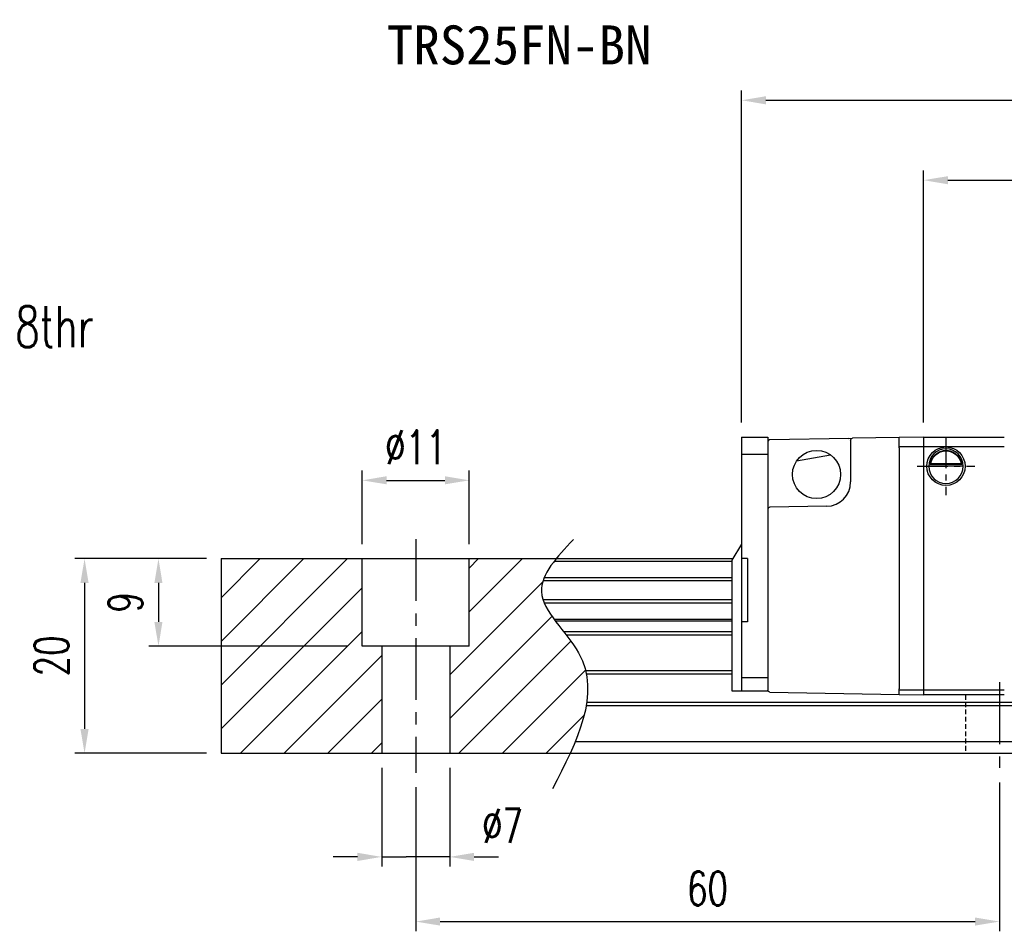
# Model space of a CAD drawing. Header units: millimetres. Extents: x 245 to 557, y 190 to 283.
# Tile 2 of 53: x 350 to 452, y 190 to 283. Entities that reach past the tile are written whole.
import ezdxf
from ezdxf import colors
from ezdxf.entities.mleader import LeaderData, LeaderLine
from ezdxf.enums import TextEntityAlignment as Align
from ezdxf.math import Vec2, Vec3

# ---------------------------------------------------------------- set-up
doc = ezdxf.new("R2010")
doc.units = ezdxf.units.MM
doc.header["$PDSIZE"] = -1
doc.linetypes.add('CENTER', pattern=[10.16, 6.35, -1.27, 1.27, -1.27])
doc.linetypes.add('DASHED', pattern=[0.75, 0.5, -0.25])
for name, color, linetype in [('2', 7, 'Continuous'), ('CHA', 7, 'Continuous'), ('CL', 1, 'CENTER'), ('DIM', 4, 'Continuous'), ('HID', 2, 'DASHED'), ('OUT', 3, 'Continuous'), ('中心線', 1, 'CENTER')]:
    doc.layers.add(name, color=color, linetype=linetype)
doc.styles.add('CHN', font='SIMPLEX.shx', dxfattribs={"width": 0.7, "bigfont": 'CHINESET.shx'})
doc.styles.add('DIM-7', font='SIMPLEX.shx', dxfattribs={"width": 0.7, "bigfont": 'chineset.shx'})
doc.styles.add('T', font='kaiu.ttf')
doc.dimstyles.new('CNS', dxfattribs={"dimtxt": 3.5, "dimasz": 2.5, "dimexe": 1, "dimexo": 1.5, "dimgap": 0.09, "dimtad": 0, "dimdsep": 46, "dimtxsty": 'DIM-7', "dimcen": 0.09, "dimclrd": 1, "dimclre": 1, "dimclrt": 4, "dimadec": 0, "dimazin": 0, "dimtfac": 1, "dimtix": 1, "dimtmove": 2, "dimatfit": 3, "dimfxl": 1, "dimtvp": 0.971429, "dimtolj": 1, "dimarcsym": 0})

# ---------------------------------------------------------------- blocks, each defined once
blk = doc.blocks.new('*D142')
at = {"layer": 'DEFPOINTS', "color": 0, "transparency": 16777216}
for p in [(371.15, 227.85), (364.7, 218.85), (385.65, 218.85)]:
    blk.add_point(p, dxfattribs=at)
at = {"layer": 'DIM', "color": 7, "lineweight": -2, "transparency": 16777216}
for p, q in [((369.65, 227.85), (363.7, 227.85)), ((364.7, 225.35), (364.7, 221.35)), ((384.15, 218.85), (363.7, 218.85))]:
    blk.add_line(p, q, dxfattribs=at)
at = {"layer": 'DIM', "color": 7, "transparency": 16777216}
for points in [[(364.28, 225.35), (365.11, 225.35), (364.7, 227.85)], [(364.28, 221.35), (365.11, 221.35), (364.7, 218.85)]]:
    blk.add_solid(points, dxfattribs=at)
at = {"layer": 'DIM', "color": 7, "transparency": 16777216, "insert": (361.3, 223.35), "char_height": 3.5, "attachment_point": 5, "rotation": 90, "style": 'DIM-7'}
blk.add_mtext('\\A1;9', dxfattribs=at)
blk = doc.blocks.new('*D143')
at = {"layer": 'DEFPOINTS', "color": 0, "transparency": 16777216}
for p in [(396.65, 235.9), (385.65, 227.85), (396.65, 227.85)]:
    blk.add_point(p, dxfattribs=at)
at = {"layer": 'DIM', "color": 7, "lineweight": -2, "transparency": 16777216}
for p, q in [((385.65, 229.35), (385.65, 236.9)), ((396.65, 229.35), (396.65, 236.9)), ((388.15, 235.9), (394.15, 235.9))]:
    blk.add_line(p, q, dxfattribs=at)
at = {"layer": 'DIM', "color": 7, "transparency": 16777216}
for points in [[(388.15, 236.32), (388.15, 235.49), (385.65, 235.9)], [(394.15, 236.32), (394.15, 235.49), (396.65, 235.9)]]:
    blk.add_solid(points, dxfattribs=at)
at = {"layer": 'DIM', "color": 7, "transparency": 16777216, "insert": (391.15, 239.3), "char_height": 3.5, "attachment_point": 5, "style": 'DIM-7'}
blk.add_mtext('\\A1;%%C11', dxfattribs=at)
blk = doc.blocks.new('*D144')
at = {"layer": 'DEFPOINTS', "color": 0, "transparency": 16777216}
for p in [(387.65, 207.85), (394.65, 207.85), (387.65, 197.2)]:
    blk.add_point(p, dxfattribs=at)
at = {"layer": 'DIM', "color": 7, "lineweight": -2, "transparency": 16777216}
for p, q in [((387.65, 206.35), (387.65, 196.2)), ((394.65, 206.35), (394.65, 196.2)), ((385.15, 197.2), (382.65, 197.2)), ((387.65, 197.2), (390.15, 197.2)), ((392.15, 197.2), (390.15, 197.2)), ((394.65, 197.2), (392.15, 197.2)), ((397.15, 197.2), (399.65, 197.2))]:
    blk.add_line(p, q, dxfattribs=at)
at = {"layer": 'DIM', "color": 7, "transparency": 16777216}
for points in [[(385.15, 197.62), (385.15, 196.78), (387.65, 197.2)], [(397.15, 197.62), (397.15, 196.78), (394.65, 197.2)]]:
    blk.add_solid(points, dxfattribs=at)
at = {"layer": 'DIM', "color": 7, "transparency": 16777216, "insert": (400.07, 200.4), "char_height": 3.5, "attachment_point": 5, "style": 'DIM-7'}
blk.add_mtext('\\A1;%%C7', dxfattribs=at)
blk = doc.blocks.new('*D145')
at = {"layer": 'DEFPOINTS', "color": 0, "transparency": 16777216}
for p in [(391.15, 205.85), (451.15, 206.35), (451.15, 190.55)]:
    blk.add_point(p, dxfattribs=at)
at = {"layer": 'DIM', "color": 7, "lineweight": -2, "transparency": 16777216}
for p, q in [((451.15, 204.85), (451.15, 189.55)), ((391.15, 204.35), (391.15, 189.55)), ((393.65, 190.55), (448.65, 190.55))]:
    blk.add_line(p, q, dxfattribs=at)
at = {"layer": 'DIM', "color": 7, "transparency": 16777216}
for points in [[(393.65, 190.97), (393.65, 190.14), (391.15, 190.55)], [(448.65, 190.97), (448.65, 190.14), (451.15, 190.55)]]:
    blk.add_solid(points, dxfattribs=at)
at = {"layer": 'DIM', "color": 7, "transparency": 16777216, "insert": (421.15, 193.95), "char_height": 3.5, "attachment_point": 5, "style": 'DIM-7'}
blk.add_mtext('\\A1;60', dxfattribs=at)
blk = doc.blocks.new('*D148')
at = {"layer": 'DEFPOINTS', "color": 0, "transparency": 16777216}
for p in [(518.95, 266.75), (443.35, 240.35), (518.95, 240.35)]:
    blk.add_point(p, dxfattribs=at)
at = {"layer": 'DIM', "color": 7, "lineweight": -2, "transparency": 16777216}
for p, q in [((443.35, 241.85), (443.35, 267.75)), ((518.95, 241.85), (518.95, 267.75)), ((445.85, 266.75), (516.45, 266.75))]:
    blk.add_line(p, q, dxfattribs=at)
at = {"layer": 'DIM', "color": 7, "transparency": 16777216}
for points in [[(445.85, 267.16), (445.85, 266.33), (443.35, 266.75)], [(516.45, 267.16), (516.45, 266.33), (518.95, 266.75)]]:
    blk.add_solid(points, dxfattribs=at)
at = {"layer": 'DIM', "color": 7, "transparency": 16777216, "insert": (481.15, 270.15), "char_height": 3.5, "attachment_point": 5, "style": 'DIM-7'}
blk.add_mtext('\\A1;75.6', dxfattribs=at)
blk = doc.blocks.new('*D152')
at = {"layer": 'DEFPOINTS', "color": 0, "transparency": 16777216}
for p in [(371.15, 227.85), (357.1, 207.85), (371.15, 207.85)]:
    blk.add_point(p, dxfattribs=at)
at = {"layer": 'DIM', "color": 7, "lineweight": -2, "transparency": 16777216}
for p, q in [((369.65, 227.85), (356.1, 227.85)), ((357.1, 225.35), (357.1, 210.35)), ((369.65, 207.85), (356.1, 207.85))]:
    blk.add_line(p, q, dxfattribs=at)
at = {"layer": 'DIM', "color": 7, "transparency": 16777216}
for points in [[(356.68, 225.35), (357.52, 225.35), (357.1, 227.85)], [(356.68, 210.35), (357.52, 210.35), (357.1, 207.85)]]:
    blk.add_solid(points, dxfattribs=at)
at = {"layer": 'DIM', "color": 7, "transparency": 16777216, "insert": (353.7, 217.85), "char_height": 3.5, "attachment_point": 5, "rotation": 90, "style": 'DIM-7'}
blk.add_mtext('\\A1;20', dxfattribs=at)
blk = doc.blocks.new('*D153')
at = {"layer": 'DEFPOINTS', "color": 0, "transparency": 16777216}
for p in [(521.65, 274.96), (424.65, 240.35), (521.65, 240.35)]:
    blk.add_point(p, dxfattribs=at)
at = {"layer": 'DIM', "color": 7, "lineweight": -2, "transparency": 16777216}
for p, q in [((424.65, 241.85), (424.65, 275.96)), ((521.65, 241.85), (521.65, 275.96)), ((427.15, 274.96), (519.15, 274.96))]:
    blk.add_line(p, q, dxfattribs=at)
at = {"layer": 'DIM', "color": 7, "transparency": 16777216}
for points in [[(427.15, 275.38), (427.15, 274.54), (424.65, 274.96)], [(519.15, 275.38), (519.15, 274.54), (521.65, 274.96)]]:
    blk.add_solid(points, dxfattribs=at)
at = {"layer": 'DIM', "color": 7, "transparency": 16777216, "insert": (473.15, 278.36), "char_height": 3.5, "attachment_point": 5, "style": 'DIM-7'}
blk.add_mtext('\\A1;97', dxfattribs=at)

msp = doc.modelspace()

# ---------------------------------------------------------------- hatches: boundary and pattern name
at = {"layer": 'DIM'}
h = msp.add_hatch(dxfattribs=at)
h.set_pattern_fill('ANSI31', color=0)
h.set_pattern_definition([(45, (6.895, 111.028), (-2.245064, 2.245064), [])])
h.paths.add_polyline_path([(385.652, 227.851), (371.152, 227.851), (371.152, 207.851), (387.652, 207.851), (387.652, 218.851), (385.652, 218.851)])
edge = h.paths.add_edge_path()
edge.add_spline(control_points=[(407.027, 207.851), (408.678, 211.463), (410.315, 217.428), (402.795, 223.495), (404.676, 226.717), (405.594, 227.851)], knot_values=[2.2927229, 2.2927229, 2.2927229, 2.2927229, 12.943349, 20.3172467, 24.2982631, 24.2982631, 24.2982631, 24.2982631], degree=3, periodic=0)
edge.add_line((405.594, 227.851), (396.652, 227.851))
edge.add_line((396.652, 227.851), (396.652, 218.851))
edge.add_line((396.652, 218.851), (394.652, 218.851))
edge.add_line((394.652, 218.851), (394.652, 207.851))
edge.add_line((394.652, 207.851), (407.027, 207.851))

# ---------------------------------------------------------------- linework, layer by layer
at = {"layer": '2', "color": 0, "linetype": 'Continuous'}
for p, q in [((443.878, 237.402), (447.426, 237.402)), ((447.284, 237.535), (444.02, 237.535)), ((447.207, 237.602), (444.097, 237.602)), ((443.352, 214.352), (451.652, 214.352)), ((451.652, 213.852), (443.352, 213.852))]:
    msp.add_line(p, q, dxfattribs=at)
for start, end in [(90, 270), (270, 90)]:
    msp.add_arc((445.652, 237.352), 1.775, start, end, dxfattribs=at)
at = {"layer": '2', "color": 0, "linetype": 'Continuous', "extrusion": (0, 0, -1)}
for radius, start, end in [(1.575, 9.1332, 90), (1.975, 90, 270), (1.575, 90, 170.8668)]:
    msp.add_arc((-445.652, 237.352), radius, start, end, dxfattribs=at)
at = {"layer": '2', "color": 0, "linetype": 'Continuous'}
for points, knots in [([(444.02, 237.535), (444.036, 237.611), (444.058, 237.7), (444.121, 237.89), (444.164, 237.991), (444.269, 238.187), (444.333, 238.284), (444.505, 238.495), (444.623, 238.605), (444.882, 238.786), (445.027, 238.859), (445.329, 238.956), (445.492, 238.983), (445.652, 238.983)], [0, 0, 0, 0, 0.1376864, 0.1376864, 0.275472, 0.275472, 0.4123557, 0.4123557, 0.6064308, 0.6064308, 0.8046387, 0.8046387, 1, 1, 1, 1]), ([(445.652, 238.983), (445.803, 238.983), (445.956, 238.959), (446.273, 238.863), (446.438, 238.779), (446.709, 238.581), (446.823, 238.47), (446.995, 238.251), (447.061, 238.144), (447.167, 237.93), (447.208, 237.82), (447.257, 237.654), (447.272, 237.591), (447.284, 237.535)], [0, 0, 0, 0, 0.1837975, 0.1837975, 0.4104893, 0.4104893, 0.6000274, 0.6000274, 0.749109, 0.749109, 0.8991923, 0.8991923, 1, 1, 1, 1])]:
    msp.add_open_spline(points, degree=3, knots=knots, dxfattribs=at)
at = {"layer": '2', "color": 0, "linetype": 'DASHED'}
msp.add_open_spline([(443.878, 237.401), (443.877, 237.385), (443.877, 237.368), (443.877, 237.352)], degree=3, dxfattribs=at)
at = {"layer": '2', "color": 0, "linetype": 'Continuous'}
for points in [[(444.02, 237.535), (444.046, 237.557), (444.071, 237.579), (444.097, 237.602)], [(447.207, 237.602), (447.232, 237.579), (447.258, 237.557), (447.284, 237.535)]]:
    msp.add_open_spline(points, degree=3, dxfattribs=at)
at = {"layer": 'CL', "color": 0, "ltscale": 0.5}
for p, q in [((445.652, 240.327), (445.652, 234.377)), ((442.677, 237.352), (448.627, 237.352))]:
    msp.add_line(p, q, dxfattribs=at)
at = {"layer": 'HID', "color": 0}
msp.add_line((447.652, 213.852), (447.652, 207.851), dxfattribs=at)
at = {"layer": 'OUT', "color": 0, "linetype": 'Continuous'}
for p, q in [((424.652, 240.352), (427.352, 240.352)), ((427.352, 240.352), (427.352, 214.252)), ((443.352, 240.352), (443.352, 213.852)), ((443.352, 240.352), (451.652, 240.352)), ((451.652, 239.352), (443.352, 239.352))]:
    msp.add_line(p, q, dxfattribs=at)
at = {"layer": 'OUT', "color": 0}
for p, q in [((424.652, 240.352), (424.652, 214.252)), ((435.655, 240.211), (427.548, 240.07)), ((435.655, 240.211), (436.048, 240.218)), ((435.852, 240.018), (435.852, 239.213)), ((440.852, 240.302), (436.048, 240.218)), ((443.352, 240.352), (440.852, 240.308)), ((440.852, 240.243), (440.852, 240.308)), ((440.852, 239.39), (440.852, 240.243)), ((435.852, 239.213), (435.852, 235.732)), ((440.852, 239.248), (440.852, 239.39)), ((443.352, 239.352), (440.852, 239.334)), ((440.852, 239.248), (440.852, 214.455)), ((424.652, 238.578), (427.352, 238.578)), ((430.306, 237.895), (433.798, 238.51)), ((433.395, 233.233), (427.548, 233.131)), ((424.652, 229.352), (423.652, 227.698)), ((371.152, 227.851), (423.744, 227.851)), ((371.152, 227.851), (371.152, 207.851)), ((385.652, 218.851), (385.652, 227.851)), ((396.652, 218.851), (396.652, 227.851)), ((425.252, 227.851), (424.652, 227.851)), ((425.252, 227.851), (425.252, 221.351)), ((405.391, 227.595), (423.652, 227.595)), ((423.652, 227.698), (423.652, 214.252)), ((423.652, 225.886), (404.346, 225.886)), ((404.236, 225.591), (423.652, 225.591)), ((423.652, 223.611), (404.232, 223.611)), ((404.344, 223.316), (423.652, 223.316)), ((405.353, 221.636), (423.652, 221.636)), ((405.475, 221.472), (423.652, 221.472)), ((425.252, 221.351), (424.652, 221.351)), ((406.33, 220.378), (423.652, 220.378)), ((406.609, 220.024), (423.652, 220.024)), ((396.652, 218.851), (385.652, 218.851)), ((387.652, 218.851), (387.652, 207.851)), ((394.652, 218.851), (394.652, 207.851)), ((408.6, 216.358), (423.652, 216.358)), ((408.678, 216.005), (423.652, 216.005)), ((424.652, 215.627), (427.352, 215.627)), ((423.652, 214.252), (427.352, 214.252)), ((427.548, 214.134), (440.852, 213.902)), ((440.852, 214.314), (440.852, 214.455)), ((440.852, 214.37), (443.352, 214.352)), ((440.852, 213.96), (440.852, 214.314)), ((440.852, 213.895), (440.852, 213.96)), ((440.852, 213.895), (443.352, 213.852)), ((408.671, 212.744), (557.152, 212.744)), ((408.726, 213.098), (557.152, 213.098)), ((407.549, 209.051), (557.152, 209.051)), ((371.152, 207.851), (557.152, 207.851))]:
    msp.add_line(p, q, dxfattribs=at)
msp.add_circle((432.352, 236.502), 2.475, dxfattribs=at)
for centre, radius, start, end in [((427.552, 239.87), 0.2, 91, 180), ((433.352, 235.732), 2.5, 271, 0), ((427.552, 232.931), 0.2, 91, 180)]:
    msp.add_arc(centre, radius, start, end, dxfattribs=at)
at = {"layer": 'OUT', "color": 0, "extrusion": (0, 0, -1)}
msp.add_arc((-436.052, 240.018), 0.2, 360, 89, dxfattribs=at)
at = {"layer": 'OUT', "color": 0, "linetype": 'Continuous', "extrusion": (0, 0, -1)}
msp.add_arc((-445.652, 237.352), 1.975, 270, 90, dxfattribs=at)
at = {"layer": 'OUT', "color": 0, "extrusion": (0, -1e-16, -1)}
msp.add_arc((-427.552, 214.334), 0.2, 271, 0, dxfattribs=at)
at = {"layer": 'OUT', "color": 0}
msp.add_open_spline([(407.352, 229.813), (405.67, 228.023), (402.012, 224.127), (411.537, 216.442), (407.722, 209.057), (405.209, 204.193)], degree=3, knots=[0, 0, 0, 0, 6.2737393, 13.647637, 27.8750855, 27.8750855, 27.8750855, 27.8750855], dxfattribs=at)
at = {"layer": '中心線', "color": 0}
for p, q in [((391.152, 229.851), (391.152, 205.851)), ((451.152, 215.151), (451.152, 206.351))]:
    msp.add_line(p, q, dxfattribs=at)

# ---------------------------------------------------------------- texts
at = {"layer": 'CHA', "color": 0, "style": 'T'}
msp.add_text('TRS25FN-BN', height=4, dxfattribs=at).set_placement((401.776, 280.653), align=Align.MIDDLE)

# ---------------------------------------------------------------- dimensions: what is measured, and where the dimension line sits
at = {"layer": 'DIM', "color": 0}
for base, p1, p2, picture, middle in [((521.652, 274.961), (424.652, 240.352), (521.652, 240.352), '*D153', (473.152, 278.361)), ((518.952, 266.746), (443.352, 240.352), (518.952, 240.352), '*D148', (481.152, 270.146)), ((451.152, 190.552), (391.152, 205.851), (451.152, 206.351), '*D145', (421.152, 193.952))]:
    dim = msp.add_linear_dim(base=base, p1=p1, p2=p2, dimstyle='CNS', override={"dimclrd": 7, "dimclre": 7, "dimclrt": 7}, dxfattribs=at)
    dim.commit()
    dim.dimension.update_dxf_attribs({"geometry": picture, "text_midpoint": middle})
dim = msp.add_linear_dim(base=(396.652, 235.904), p1=(385.652, 227.851), p2=(396.652, 227.851), angle=180, text='%%C<>', dimstyle='CNS', override={"dimclrd": 7, "dimclre": 7, "dimclrt": 7}, dxfattribs=at)
dim.commit()
dim.dimension.update_dxf_attribs({"geometry": '*D143', "text_midpoint": (391.152, 239.304)})
for base, p2, picture, middle in [((357.101, 207.851), (371.152, 207.851), '*D152', (353.701, 217.851)), ((364.698, 218.851), (385.652, 218.851), '*D142', (361.298, 223.351))]:
    dim = msp.add_linear_dim(base=base, p1=(371.152, 227.851), p2=p2, angle=90, dimstyle='CNS', override={"dimclrd": 7, "dimclre": 7, "dimclrt": 7}, dxfattribs=at)
    dim.commit()
    dim.dimension.update_dxf_attribs({"geometry": picture, "text_midpoint": middle})
dim = msp.add_linear_dim(base=(387.652, 197.201), p1=(394.652, 207.851), p2=(387.652, 207.851), text='%%C<>', dimstyle='CNS', override={"dimclrd": 7, "dimclre": 7, "dimclrt": 7}, dxfattribs=at)
dim.commit()
dim.dimension.update_dxf_attribs({"geometry": '*D144', "text_midpoint": (400.07, 200.403), "dimtype": 160})

# ---------------------------------------------------------------- leaders
ml = msp.add_multileader_mtext('Standard', dxfattribs=at)
ml.set_content('4-M8thr', style='CHN')
ml.set_leader_properties()
ml.build(insert=Vec2(0, 0))
ml.multileader.update_dxf_attribs({"text_left_attachment_type": 6, "text_right_attachment_type": 6, "dogleg_length": 0, "arrow_head_size": 3, "scale": 1.2})
ctx = ml.context
ctx.base_point, ctx.scale, ctx.char_height, ctx.arrow_head_size, ctx.landing_gap_size, ctx.plane_origin = Vec3(341.155, 248.748), 1.2, 4.2, 3, 0, Vec3(330.956, 240.851)
ctx.left_attachment, ctx.right_attachment = 6, 6
notes = []
notes.append((ctx, [(0, (1, 1, 0), (341.155, 248.748), (1, 0), 0, [(0, [(330.956, 240.851)], 0, [])])]))
ctx.mtext.insert, ctx.mtext.flow_direction = Vec3(341.155, 253.788), 5
for ctx, leaders in notes:
    for number, flags, end, landing, length, lines in leaders:
        leader = LeaderData()
        leader.index, (leader.has_last_leader_line, leader.has_dogleg_vector, leader.attachment_direction) = number, flags
        leader.last_leader_point, leader.dogleg_vector, leader.dogleg_length = Vec3(end), Vec3(landing), length
        for number, points, colour, breaks in lines:
            line = LeaderLine()
            line.index, line.vertices, line.color, line.breaks = number, Vec3.list(points), colors.encode_raw_color(colour), breaks
            leader.lines.append(line)
        ctx.leaders.append(leader)

doc.saveas('drawing.dxf')
